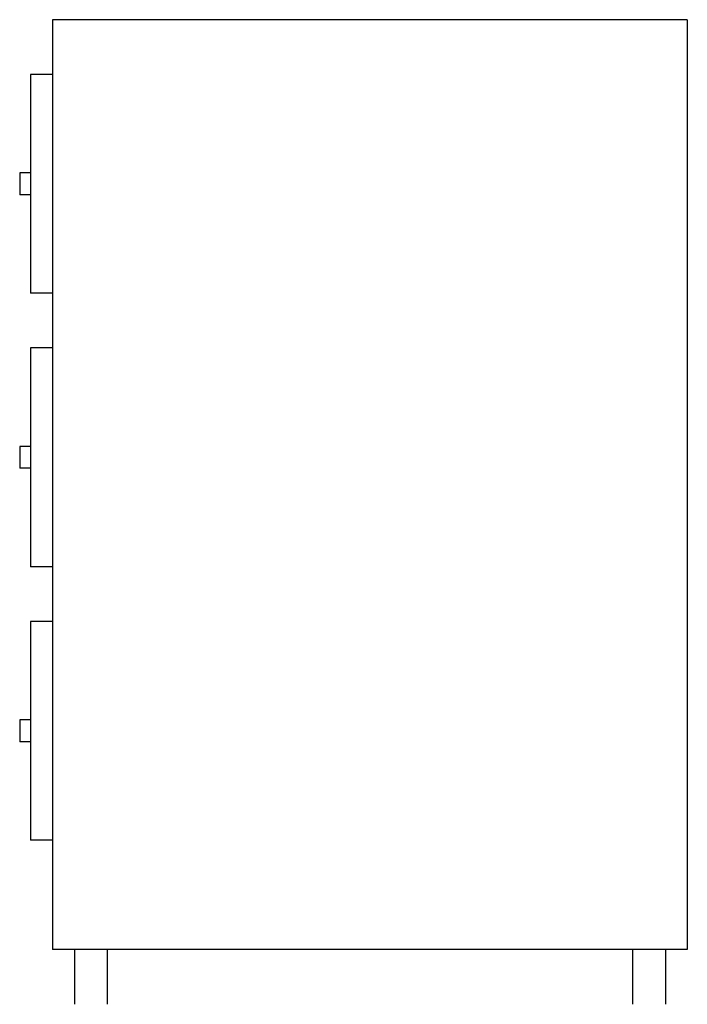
# Model space of a CAD drawing. Extents: x 14.231 to 14.841, y -142.429 to -141.529.
import ezdxf

# ---------------------------------------------------------------- set-up
doc = ezdxf.new("R2010")
doc.units = 0
doc.header["$LTSCALE"] = 0.1
doc.header["$MEASUREMENT"] = 0
doc.layers.add('MUEBLES', color=252, linetype='CONTINUOUS')

msp = doc.modelspace()

# ---------------------------------------------------------------- linework, layer by layer
at = {"layer": 'MUEBLES'}
for p, q in [((14.84147, -141.52889), (14.26147, -141.52889)), ((14.26147, -141.52889), (14.26147, -142.37889)), ((14.84147, -141.52889), (14.84147, -142.37889)), ((14.24147, -141.57889), (14.24147, -141.77889)), ((14.26147, -141.57889), (14.24147, -141.57889)), ((14.24147, -141.66889), (14.23147, -141.66889)), ((14.23147, -141.66889), (14.23147, -141.68889)), ((14.24147, -141.68889), (14.23147, -141.68889)), ((14.26147, -141.77889), (14.24147, -141.77889)), ((14.24147, -141.82889), (14.24147, -142.02889)), ((14.26147, -141.82889), (14.24147, -141.82889)), ((14.24147, -141.91889), (14.23147, -141.91889)), ((14.23147, -141.91889), (14.23147, -141.93889)), ((14.24147, -141.93889), (14.23147, -141.93889)), ((14.26147, -142.02889), (14.24147, -142.02889)), ((14.24147, -142.07889), (14.24147, -142.27889)), ((14.26147, -142.07889), (14.24147, -142.07889)), ((14.24147, -142.16889), (14.23147, -142.16889)), ((14.23147, -142.16889), (14.23147, -142.18889)), ((14.24147, -142.18889), (14.23147, -142.18889)), ((14.26147, -142.27889), (14.24147, -142.27889)), ((14.84147, -142.37889), (14.26147, -142.37889)), ((14.28147, -142.37889), (14.28147, -142.42889)), ((14.31147, -142.37889), (14.31147, -142.42889)), ((14.79147, -142.37889), (14.79147, -142.42889)), ((14.82147, -142.37889), (14.82147, -142.42889))]:
    msp.add_line(p, q, dxfattribs=at)

doc.saveas('drawing.dxf')
